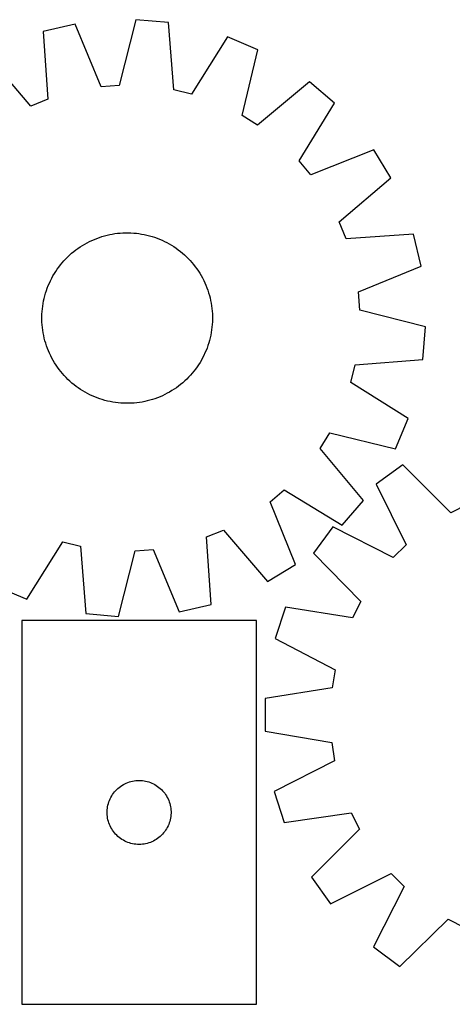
# Model space of a CAD drawing. Header units: millimetres. Extents: x 7 to 1488, y 7 to 473.
# Tile 3 of 5: x 703 to 906, y 11 to 473. Entities that reach past the tile are written whole.
import ezdxf

# ---------------------------------------------------------------- set-up
doc = ezdxf.new("R2010")
doc.units = ezdxf.units.MM
doc.layers.add('CUT', color=7, linetype='CONTINUOUS', true_color=0x000000)

msp = doc.modelspace()

# ---------------------------------------------------------------- linework, layer by layer
at = {"layer": 'CUT'}
for p, q in [((729.225902, 471.224054), (714.245374, 467.714875)), ((741.381547, 441.877589), (729.225902, 471.224054)), ((757.688698, 473.306134), (749.933041, 442.503139)), ((773.020422, 472.014324), (757.688698, 473.306134)), ((775.512571, 440.347876), (773.020422, 472.014324)), ((714.245374, 467.714875), (716.387956, 436.022856)), ((800.733548, 465.199012), (783.838831, 438.300252)), ((814.915693, 459.232665), (800.733548, 465.199012)), ((807.500397, 428.345966), (814.915693, 459.232665)), ((708.448306, 432.785365), (687.819044, 456.939212)), ((839.166395, 444.187091), (814.786391, 423.825605)), ((850.810714, 434.130233), (839.166395, 444.187091)), ((749.933041, 442.503139), (741.381547, 441.877589)), ((783.838831, 438.300252), (775.512571, 440.347876)), ((716.387956, 436.022856), (708.448306, 432.785365)), ((834.213833, 407.04669), (850.810714, 434.130233)), ((814.786391, 423.825605), (807.500397, 428.345966)), ((869.225164, 412.327164), (839.746356, 400.496075)), ((877.191829, 399.164231), (869.225164, 412.327164)), ((839.746356, 400.496075), (834.213833, 407.04669)), ((853.037983, 378.534969), (877.191829, 399.164231)), ((856.275473, 370.59532), (853.037983, 378.534969)), ((735.936551, 369.245243), (737.072291, 369.782925)), ((737.072291, 369.782925), (738.224359, 370.284666)), ((738.224359, 370.284666), (739.39162, 370.749973)), ((739.39162, 370.749973), (740.572919, 371.178386)), ((740.572919, 371.178386), (741.767093, 371.569482)), ((741.767093, 371.569482), (742.972962, 371.922875)), ((742.972962, 371.922875), (744.189337, 372.238216)), ((744.189337, 372.238216), (745.415016, 372.515194)), ((745.415016, 372.515194), (746.648791, 372.753536)), ((746.648791, 372.753536), (747.889443, 372.953007)), ((747.889443, 372.953007), (749.135749, 373.11341)), ((749.135749, 373.11341), (750.386478, 373.234585)), ((750.386478, 373.234585), (751.640396, 373.316415)), ((751.640396, 373.316415), (752.896266, 373.358818)), ((752.896266, 373.358818), (754.152848, 373.361752)), ((754.152848, 373.361752), (755.408902, 373.325215)), ((755.408902, 373.325215), (756.663188, 373.249242)), ((756.663188, 373.249242), (757.91447, 373.133908)), ((757.91447, 373.133908), (759.161511, 372.979328)), ((759.161511, 372.979328), (760.403081, 372.785653)), ((760.403081, 372.785653), (761.637955, 372.553075)), ((761.637955, 372.553075), (762.864915, 372.281824)), ((762.864915, 372.281824), (764.082749, 371.972167)), ((764.082749, 371.972167), (765.290255, 371.624409)), ((765.290255, 371.624409), (766.486242, 371.238894)), ((766.486242, 371.238894), (767.66953, 370.816003)), ((767.66953, 370.816003), (768.83895, 370.356153)), ((768.83895, 370.356153), (769.99335, 369.859797)), ((769.99335, 369.859797), (771.131588, 369.327425)), ((887.967492, 372.737901), (856.275473, 370.59532)), ((891.476672, 357.757374), (887.967492, 372.737901)), ((728.535415, 364.524062), (729.526511, 365.296548)), ((729.526511, 365.296548), (730.541383, 366.037522)), ((730.541383, 366.037522), (731.579028, 366.746253)), ((731.579028, 366.746253), (732.638423, 367.422041)), ((732.638423, 367.422041), (733.718522, 368.064218)), ((733.718522, 368.064218), (734.81826, 368.672153)), ((734.81826, 368.672153), (735.936551, 369.245243)), ((771.131588, 369.327425), (772.252543, 368.759563)), ((772.252543, 368.759563), (773.355108, 368.156771)), ((773.355108, 368.156771), (774.438194, 367.519645)), ((774.438194, 367.519645), (775.500734, 366.848812)), ((775.500734, 366.848812), (776.541678, 366.144935)), ((776.541678, 366.144935), (777.559998, 365.408708)), ((777.559998, 365.408708), (778.554691, 364.640859)), ((723.969923, 360.216674), (724.827974, 361.134691)), ((724.827974, 361.134691), (725.714437, 362.025304)), ((725.714437, 362.025304), (726.628437, 362.887632)), ((726.628437, 362.887632), (727.569072, 363.720826)), ((727.569072, 363.720826), (728.535415, 364.524062)), ((778.554691, 364.640859), (779.524775, 363.842144)), ((779.524775, 363.842144), (780.469291, 363.013352)), ((780.469291, 363.013352), (781.387308, 362.155302)), ((781.387308, 362.155302), (782.277921, 361.268839)), ((782.277921, 361.268839), (783.140249, 360.354839)), ((783.140249, 360.354839), (783.973443, 359.414203)), ((720.134464, 355.248116), (720.838341, 356.28906)), ((720.838341, 356.28906), (721.574567, 357.307381)), ((721.574567, 357.307381), (722.342417, 358.302074)), ((722.342417, 358.302074), (723.141131, 359.272157)), ((723.141131, 359.272157), (723.969923, 360.216674)), ((783.973443, 359.414203), (784.776679, 358.44786)), ((784.776679, 358.44786), (785.549166, 357.456764)), ((785.549166, 357.456764), (786.29014, 356.441893)), ((786.29014, 356.441893), (786.99887, 355.404247)), ((862.130206, 345.601729), (891.476672, 357.757374)), ((717.65585, 350.878971), (718.223712, 351.999926)), ((718.223712, 351.999926), (718.826504, 353.102491)), ((718.826504, 353.102491), (719.463631, 354.185577)), ((719.463631, 354.185577), (720.134464, 355.248116)), ((786.99887, 355.404247), (787.674658, 354.344852)), ((787.674658, 354.344852), (788.316836, 353.264753)), ((788.316836, 353.264753), (788.92477, 352.165015)), ((788.92477, 352.165015), (789.497861, 351.046725)), ((789.497861, 351.046725), (790.035542, 349.910985)), ((715.744381, 346.233625), (716.167272, 347.416913)), ((716.167272, 347.416913), (716.627123, 348.586333)), ((716.627123, 348.586333), (717.123479, 349.740732)), ((717.123479, 349.740732), (717.65585, 350.878971)), ((790.035542, 349.910985), (790.537284, 348.758916)), ((790.537284, 348.758916), (791.002591, 347.591656)), ((791.002591, 347.591656), (791.431003, 346.410356)), ((791.431003, 346.410356), (791.822099, 345.216182)), ((714.4302, 341.385338), (714.701452, 342.612298)), ((714.701452, 342.612298), (715.011109, 343.830131)), ((715.011109, 343.830131), (715.358866, 345.037638)), ((715.358866, 345.037638), (715.744381, 346.233625)), ((791.822099, 345.216182), (792.175492, 344.010313)), ((792.175492, 344.010313), (792.490833, 342.793939)), ((792.490833, 342.793939), (792.767811, 341.568259)), ((862.755756, 337.050234), (862.130206, 345.601729)), ((713.734034, 336.410571), (713.849367, 337.661852)), ((713.849367, 337.661852), (714.003948, 338.908894)), ((714.003948, 338.908894), (714.197622, 340.150464)), ((714.197622, 340.150464), (714.4302, 341.385338)), ((792.767811, 341.568259), (793.006154, 340.334485)), ((793.006154, 340.334485), (793.205624, 339.093832)), ((793.205624, 339.093832), (793.366027, 337.847527)), ((793.366027, 337.847527), (793.487203, 336.596798)), ((713.621523, 333.90023), (713.65806, 335.156284)), ((713.624457, 332.643648), (713.621523, 333.90023)), ((713.66686, 331.387779), (713.624457, 332.643648)), ((713.65806, 335.156284), (713.734034, 336.410571)), ((793.487203, 336.596798), (793.569033, 335.342879)), ((793.569033, 335.342879), (793.611436, 334.08701)), ((793.61437, 332.830428), (793.577832, 331.574374)), ((793.611436, 334.08701), (793.61437, 332.830428)), ((893.558752, 329.294578), (862.755756, 337.050234)), ((713.74869, 330.13386), (713.66686, 331.387779)), ((713.869866, 328.883131), (713.74869, 330.13386)), ((714.030268, 327.636826), (713.869866, 328.883131)), ((793.386526, 329.068806), (793.231945, 327.821765)), ((793.501859, 330.320087), (793.386526, 329.068806)), ((793.577832, 331.574374), (793.501859, 330.320087)), ((892.266942, 313.962853), (893.558752, 329.294578)), ((714.229739, 326.396173), (714.030268, 327.636826)), ((714.468081, 325.162399), (714.229739, 326.396173)), ((714.74506, 323.936719), (714.468081, 325.162399)), ((715.060401, 322.720345), (714.74506, 323.936719)), ((792.534441, 324.11836), (792.224784, 322.900527)), ((792.805693, 325.34532), (792.534441, 324.11836)), ((793.03827, 326.580194), (792.805693, 325.34532)), ((793.231945, 327.821765), (793.03827, 326.580194)), ((715.413794, 321.514476), (715.060401, 322.720345)), ((715.804889, 320.320302), (715.413794, 321.514476)), ((716.233302, 319.139002), (715.804889, 320.320302)), ((716.698609, 317.971742), (716.233302, 319.139002)), ((791.068621, 319.313745), (790.60877, 318.144325)), ((791.491512, 320.497033), (791.068621, 319.313745)), ((791.877026, 321.69302), (791.491512, 320.497033)), ((792.224784, 322.900527), (791.877026, 321.69302)), ((717.200351, 316.819673), (716.698609, 317.971742)), ((717.738032, 315.683933), (717.200351, 316.819673)), ((718.311123, 314.565643), (717.738032, 315.683933)), ((718.919057, 313.465905), (718.311123, 314.565643)), ((789.01218, 314.730732), (788.409389, 313.628168)), ((789.580042, 315.851687), (789.01218, 314.730732)), ((790.112414, 316.989926), (789.580042, 315.851687)), ((790.60877, 318.144325), (790.112414, 316.989926)), ((719.561235, 312.385806), (718.919057, 313.465905)), ((720.237022, 311.326411), (719.561235, 312.385806)), ((720.945753, 310.288765), (720.237022, 311.326411)), ((721.686727, 309.273894), (720.945753, 310.288765)), ((785.661325, 309.423277), (784.893476, 308.428584)), ((786.397552, 310.441598), (785.661325, 309.423277)), ((787.101429, 311.482542), (786.397552, 310.441598)), ((787.772262, 312.545081), (787.101429, 311.482542)), ((788.409389, 313.628168), (787.772262, 312.545081)), ((858.55287, 303.144444), (860.600494, 311.470704)), ((860.600494, 311.470704), (892.266942, 313.962853)), ((722.459214, 308.282798), (721.686727, 309.273894)), ((723.26245, 307.316455), (722.459214, 308.282798)), ((724.095643, 306.375819), (723.26245, 307.316455)), ((724.957972, 305.461819), (724.095643, 306.375819)), ((725.848584, 304.575356), (724.957972, 305.461819)), ((782.407919, 305.595967), (781.521456, 304.705355)), ((783.26597, 306.513984), (782.407919, 305.595967)), ((784.094761, 307.458501), (783.26597, 306.513984)), ((784.893476, 308.428584), (784.094761, 307.458501)), ((726.766602, 303.717306), (725.848584, 304.575356)), ((727.711118, 302.888514), (726.766602, 303.717306)), ((728.681201, 302.089799), (727.711118, 302.888514)), ((729.675894, 301.32195), (728.681201, 302.089799)), ((730.694215, 300.585723), (729.675894, 301.32195)), ((731.735159, 299.881846), (730.694215, 300.585723)), ((776.69451, 300.693136), (775.656865, 299.984405)), ((777.709381, 301.43411), (776.69451, 300.693136)), ((778.700478, 302.206596), (777.709381, 301.43411)), ((779.66682, 303.009833), (778.700478, 302.206596)), ((780.607456, 303.843026), (779.66682, 303.009833)), ((781.521456, 304.705355), (780.607456, 303.843026)), ((885.45163, 286.249727), (858.55287, 303.144444)), ((732.797698, 299.211013), (731.735159, 299.881846)), ((733.880785, 298.573887), (732.797698, 299.211013)), ((734.98335, 297.971095), (733.880785, 298.573887)), ((736.104304, 297.403233), (734.98335, 297.971095)), ((737.242543, 296.870861), (736.104304, 297.403233)), ((738.396942, 296.374505), (737.242543, 296.870861)), ((739.566363, 295.914655), (738.396942, 296.374505)), ((740.74965, 295.491764), (739.566363, 295.914655)), ((767.844273, 295.980685), (766.662973, 295.552272)), ((769.011533, 296.445992), (767.844273, 295.980685)), ((770.163602, 296.947733), (769.011533, 296.445992)), ((771.299342, 297.485415), (770.163602, 296.947733)), ((772.417633, 298.058505), (771.299342, 297.485415)), ((773.51737, 298.66644), (772.417633, 298.058505)), ((774.59747, 299.308617), (773.51737, 298.66644)), ((775.656865, 299.984405), (774.59747, 299.308617)), ((741.945638, 295.106249), (740.74965, 295.491764)), ((743.153144, 294.758491), (741.945638, 295.106249)), ((744.370978, 294.448834), (743.153144, 294.758491)), ((745.597937, 294.177583), (744.370978, 294.448834)), ((746.832811, 293.945005), (745.597937, 294.177583)), ((748.074382, 293.75133), (746.832811, 293.945005)), ((749.321423, 293.59675), (748.074382, 293.75133)), ((750.572704, 293.481416), (749.321423, 293.59675)), ((751.826991, 293.405443), (750.572704, 293.481416)), ((753.083045, 293.368906), (751.826991, 293.405443)), ((754.339627, 293.37184), (753.083045, 293.368906)), ((755.595497, 293.414243), (754.339627, 293.37184)), ((756.849415, 293.496073), (755.595497, 293.414243)), ((758.100144, 293.617249), (756.849415, 293.496073)), ((759.34645, 293.777651), (758.100144, 293.617249)), ((760.587102, 293.977122), (759.34645, 293.777651)), ((761.820877, 294.215464), (760.587102, 293.977122)), ((763.046556, 294.492442), (761.820877, 294.215464)), ((764.26293, 294.807784), (763.046556, 294.492442)), ((765.4688, 295.161176), (764.26293, 294.807784)), ((766.662973, 295.552272), (765.4688, 295.161176)), ((879.485282, 272.067582), (885.45163, 286.249727)), ((844.078222, 272.196885), (848.598584, 279.482878)), ((848.598584, 279.482878), (879.485282, 272.067582)), ((864.439708, 247.81688), (844.078222, 272.196885)), ((882.947737, 264.478126), (870.443064, 255.513545)), ((905.390021, 241.998832), (882.947737, 264.478126)), ((870.443064, 255.513545), (884.527159, 227.042278)), ((820.748692, 247.236919), (827.299308, 252.769442)), ((827.299308, 252.769442), (854.382851, 236.172562)), ((832.579781, 217.758112), (820.748692, 247.236919)), ((854.382851, 236.172562), (864.439708, 247.81688)), ((913.054347, 245.84298), (905.390021, 241.998832)), ((790.847937, 230.707802), (798.787586, 233.945293)), ((798.787586, 233.945293), (819.416848, 209.791446)), ((850.135495, 235.461901), (841.013052, 223.071921)), ((878.425859, 221.017869), (850.135495, 235.461901)), ((706.502345, 201.531646), (723.397061, 228.430406)), ((723.397061, 228.430406), (731.723321, 226.382782)), ((731.723321, 226.382782), (734.215471, 194.716334)), ((792.990519, 199.015783), (790.847937, 230.707802)), ((884.527159, 227.042278), (878.425859, 221.017869)), ((749.547195, 193.424524), (757.302851, 224.227519)), ((757.302851, 224.227519), (765.854346, 224.853069)), ((765.854346, 224.853069), (778.009991, 195.506604)), ((841.013052, 223.071921), (863.205928, 200.346362)), ((819.416848, 209.791446), (832.579781, 217.758112)), ((692.320199, 207.497993), (706.502345, 201.531646)), ((778.009991, 195.506604), (792.990519, 199.015783)), ((863.205928, 200.346362), (859.264891, 192.731404)), ((734.215471, 194.716334), (749.547195, 193.424524)), ((827.895704, 197.72629), (823.04846, 183.12373)), ((859.264891, 192.731404), (827.895704, 197.72629)), ((814.209442, 191.488312), (704.209442, 191.488312)), ((704.209442, 191.488312), (704.209442, 11.488312)), ((814.209442, 11.488312), (814.209442, 191.488312)), ((823.04846, 183.12373), (851.177723, 168.368415)), ((851.177723, 168.368415), (849.782726, 159.908311)), ((849.782726, 159.908311), (818.405352, 154.965119)), ((818.405352, 154.965119), (818.307788, 139.579378)), ((818.307788, 139.579378), (849.61995, 134.23866)), ((849.61995, 134.23866), (850.907545, 125.761545)), ((850.907545, 125.761545), (822.593419, 111.364148)), ((753.202633, 115.233066), (753.91816, 115.524064)), ((753.91816, 115.524064), (754.647719, 115.777843)), ((754.647719, 115.777843), (755.389375, 115.993728)), ((755.389375, 115.993728), (756.141161, 116.171147)), ((756.141161, 116.171147), (756.901083, 116.309631)), ((756.901083, 116.309631), (757.667127, 116.40881)), ((757.667127, 116.40881), (758.43726, 116.468424)), ((758.43726, 116.468424), (759.209442, 116.488312)), ((759.209442, 116.488312), (759.981623, 116.468424)), ((759.981623, 116.468424), (760.751757, 116.40881)), ((760.751757, 116.40881), (761.5178, 116.309631)), ((761.5178, 116.309631), (762.277723, 116.171147)), ((762.277723, 116.171147), (763.029509, 115.993728)), ((763.029509, 115.993728), (763.771164, 115.777843)), ((763.771164, 115.777843), (764.500723, 115.524064)), ((764.500723, 115.524064), (765.21625, 115.233066)), ((747.211853, 110.491526), (747.691235, 111.09721)), ((747.691235, 111.09721), (748.201161, 111.677412)), ((748.201161, 111.677412), (748.740279, 112.230595)), ((748.740279, 112.230595), (749.30716, 112.755291)), ((749.30716, 112.755291), (749.9003, 113.250109)), ((749.9003, 113.250109), (750.518125, 113.713737)), ((750.518125, 113.713737), (751.158999, 114.144946)), ((751.158999, 114.144946), (751.821221, 114.542591)), ((751.821221, 114.542591), (752.503035, 114.905618)), ((752.503035, 114.905618), (753.202633, 115.233066)), ((765.21625, 115.233066), (765.915849, 114.905618)), ((765.915849, 114.905618), (766.597663, 114.542591)), ((766.597663, 114.542591), (767.259885, 114.144946)), ((767.259885, 114.144946), (767.900758, 113.713737)), ((767.900758, 113.713737), (768.518584, 113.250109)), ((768.518584, 113.250109), (769.111724, 112.755291)), ((769.111724, 112.755291), (769.678604, 112.230595)), ((769.678604, 112.230595), (770.217722, 111.677412)), ((770.217722, 111.677412), (770.727648, 111.09721)), ((770.727648, 111.09721), (771.20703, 110.491526)), ((822.593419, 111.364148), (827.255086, 96.70129)), ((744.807194, 105.680597), (745.042103, 106.416448)), ((745.042103, 106.416448), (745.314582, 107.139231)), ((745.314582, 107.139231), (745.623908, 107.847028)), ((745.623908, 107.847028), (745.96926, 108.537963)), ((745.96926, 108.537963), (746.349722, 109.210204)), ((746.349722, 109.210204), (746.764287, 109.861968)), ((746.764287, 109.861968), (747.211853, 110.491526)), ((771.20703, 110.491526), (771.654597, 109.861968)), ((771.654597, 109.861968), (772.069161, 109.210204)), ((772.069161, 109.210204), (772.449624, 108.537963)), ((772.449624, 108.537963), (772.794976, 107.847028)), ((772.794976, 107.847028), (773.104301, 107.139231)), ((773.104301, 107.139231), (773.37678, 106.416448)), ((773.37678, 106.416448), (773.61169, 105.680597)), ((744.214415, 101.874531), (744.254179, 102.645944)), ((744.214415, 101.102093), (744.214415, 101.874531)), ((744.254179, 102.645944), (744.333602, 103.414288)), ((744.333602, 103.414288), (744.452472, 104.177524)), ((744.452472, 104.177524), (744.610476, 104.933628)), ((744.610476, 104.933628), (744.807194, 105.680597)), ((773.61169, 105.680597), (773.808407, 104.933628)), ((773.808407, 104.933628), (773.966411, 104.177524)), ((773.966411, 104.177524), (774.085282, 103.414288)), ((774.085282, 103.414288), (774.164705, 102.645944)), ((774.164705, 102.645944), (774.204469, 101.874531)), ((774.204469, 101.874531), (774.204469, 101.102093)), ((744.254179, 100.33068), (744.214415, 101.102093)), ((744.333602, 99.562337), (744.254179, 100.33068)), ((744.452472, 98.799101), (744.333602, 99.562337)), ((744.610476, 98.042996), (744.452472, 98.799101)), ((744.807194, 97.296028), (744.610476, 98.042996)), ((745.042103, 96.560176), (744.807194, 97.296028)), ((773.61169, 97.296028), (773.37678, 96.560176)), ((773.808407, 98.042996), (773.61169, 97.296028)), ((773.966411, 98.799101), (773.808407, 98.042996)), ((774.085282, 99.562337), (773.966411, 98.799101)), ((774.164705, 100.33068), (774.085282, 99.562337)), ((774.204469, 101.102093), (774.164705, 100.33068)), ((827.255086, 96.70129), (858.685094, 101.297955)), ((858.685094, 101.297955), (862.529242, 93.633629)), ((745.314582, 95.837394), (745.042103, 96.560176)), ((745.623908, 95.129596), (745.314582, 95.837394)), ((745.96926, 94.438661), (745.623908, 95.129596)), ((746.349722, 93.76642), (745.96926, 94.438661)), ((746.764287, 93.114656), (746.349722, 93.76642)), ((747.211853, 92.485098), (746.764287, 93.114656)), ((747.691235, 91.879414), (747.211853, 92.485098)), ((771.20703, 92.485098), (770.727648, 91.879414)), ((771.654597, 93.114656), (771.20703, 92.485098)), ((772.069161, 93.76642), (771.654597, 93.114656)), ((772.449624, 94.438661), (772.069161, 93.76642)), ((772.794976, 95.129596), (772.449624, 94.438661)), ((773.104301, 95.837394), (772.794976, 95.129596)), ((773.37678, 96.560176), (773.104301, 95.837394)), ((862.529242, 93.633629), (840.049949, 71.191345)), ((748.201161, 91.299212), (747.691235, 91.879414)), ((748.740279, 90.746029), (748.201161, 91.299212)), ((749.30716, 90.221333), (748.740279, 90.746029)), ((749.9003, 89.726515), (749.30716, 90.221333)), ((750.518125, 89.262887), (749.9003, 89.726515)), ((751.158999, 88.831679), (750.518125, 89.262887)), ((751.821221, 88.434034), (751.158999, 88.831679)), ((752.503035, 88.071006), (751.821221, 88.434034)), ((753.202633, 87.743559), (752.503035, 88.071006)), ((765.915849, 88.071006), (765.21625, 87.743559)), ((766.597663, 88.434034), (765.915849, 88.071006)), ((767.259885, 88.831679), (766.597663, 88.434034)), ((767.900758, 89.262887), (767.259885, 88.831679)), ((768.518584, 89.726515), (767.900758, 89.262887)), ((769.111724, 90.221333), (768.518584, 89.726515)), ((769.678604, 90.746029), (769.111724, 90.221333)), ((770.217722, 91.299212), (769.678604, 90.746029)), ((770.727648, 91.879414), (770.217722, 91.299212)), ((753.91816, 87.45256), (753.202633, 87.743559)), ((754.647719, 87.198781), (753.91816, 87.45256)), ((755.389375, 86.982896), (754.647719, 87.198781)), ((756.141161, 86.805477), (755.389375, 86.982896)), ((756.901083, 86.666994), (756.141161, 86.805477)), ((757.667127, 86.567814), (756.901083, 86.666994)), ((758.43726, 86.508201), (757.667127, 86.567814)), ((759.209442, 86.488312), (758.43726, 86.508201)), ((759.981623, 86.508201), (759.209442, 86.488312)), ((760.751757, 86.567814), (759.981623, 86.508201)), ((761.5178, 86.666994), (760.751757, 86.567814)), ((762.277723, 86.805477), (761.5178, 86.666994)), ((763.029509, 86.982896), (762.277723, 86.805477)), ((763.771164, 87.198781), (763.029509, 86.982896)), ((764.500723, 87.45256), (763.771164, 87.198781)), ((765.21625, 87.743559), (764.500723, 87.45256)), ((840.049949, 71.191345), (849.014529, 58.686672)), ((849.014529, 58.686672), (877.485796, 72.770767)), ((877.485796, 72.770767), (883.510205, 66.669467)), ((883.510205, 66.669467), (869.066174, 38.379102)), ((881.456153, 29.25666), (904.181712, 51.449535)), ((904.181712, 51.449535), (911.796671, 47.508499)), ((869.066174, 38.379102), (881.456153, 29.25666)), ((704.209442, 11.488312), (814.209442, 11.488312))]:
    msp.add_line(p, q, dxfattribs=at)

doc.saveas('drawing.dxf')
